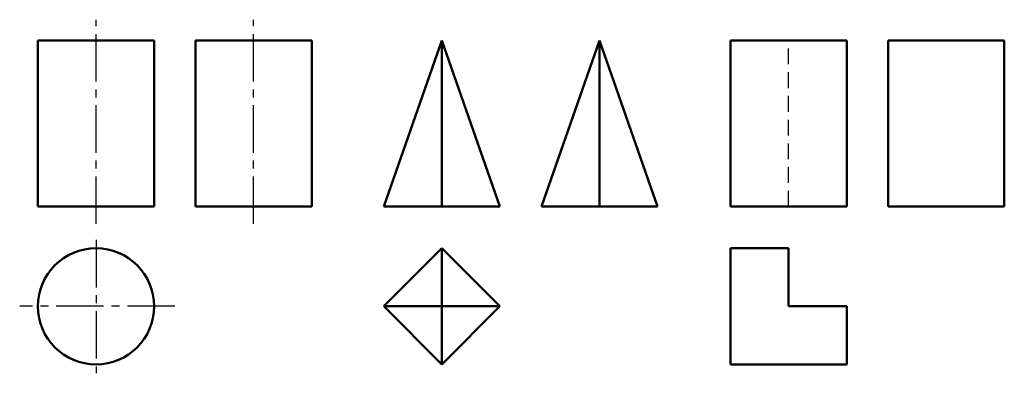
# Model space of a CAD drawing. Header units: millimetres. Extents: x 1111 to 1229, y -61 to -19.
import ezdxf

# ---------------------------------------------------------------- set-up
doc = ezdxf.new("R2010")
doc.units = ezdxf.units.MM
doc.header["$LTSCALE"] = 0.6
doc.linetypes.add('CENTER2', pattern=[28.575, 19.05, -3.175, 3.175, -3.175])
doc.linetypes.add('DASHED2', pattern=[9.525, 6.35, -3.175])
for name, color, linetype, lineweight in [('点画线层', 3, 'CENTER2', 25), ('粗实线层', 7, 'Continuous', 50), ('虚线层', 2, 'DASHED2', 25)]:
    doc.layers.add(name, color=color, linetype=linetype, lineweight=lineweight)

msp = doc.modelspace()

# ---------------------------------------------------------------- linework, layer by layer
at = {"layer": '点画线层', "color": 7, "ltscale": 0.5}
for p, q in [((1119.9, -43.26), (1119.9, -18.66)), ((1138.9, -43.26), (1138.9, -18.66)), ((1119.9, -45.19), (1119.9, -61.25)), ((1129.39, -53.18), (1110.7, -53.18))]:
    msp.add_line(p, q, dxfattribs=at)
at = {"layer": '粗实线层', "color": 7, "ltscale": 0.5}
for p, q in [((1112.9, -41.18), (1112.9, -21.18)), ((1126.9, -21.18), (1112.9, -21.18)), ((1126.9, -41.18), (1126.9, -21.18)), ((1131.9, -41.18), (1131.9, -21.18)), ((1145.9, -21.18), (1131.9, -21.18)), ((1145.9, -41.18), (1145.9, -21.18)), ((1154.58, -41.18), (1161.58, -21.18)), ((1161.58, -21.18), (1168.58, -41.18)), ((1161.58, -21.18), (1161.58, -41.18)), ((1173.58, -41.18), (1180.58, -21.18)), ((1180.58, -21.18), (1187.58, -41.18)), ((1180.58, -21.18), (1180.58, -41.18)), ((1196.39, -41.18), (1196.39, -21.18)), ((1210.39, -21.18), (1196.39, -21.18)), ((1210.39, -41.18), (1210.39, -21.18)), ((1215.39, -41.18), (1215.39, -21.18)), ((1229.39, -21.18), (1215.39, -21.18)), ((1229.39, -41.18), (1229.39, -21.18)), ((1112.9, -41.18), (1126.9, -41.18)), ((1131.9, -41.18), (1145.9, -41.18)), ((1154.58, -41.18), (1168.58, -41.18)), ((1173.58, -41.18), (1187.58, -41.18)), ((1196.39, -41.18), (1210.39, -41.18)), ((1215.39, -41.18), (1229.39, -41.18)), ((1161.58, -46.18), (1154.58, -53.18)), ((1168.58, -53.18), (1161.58, -46.18)), ((1161.58, -46.18), (1161.58, -60.18)), ((1196.39, -46.18), (1196.39, -60.18)), ((1203.39, -46.18), (1196.39, -46.18)), ((1203.39, -46.18), (1203.39, -53.18)), ((1154.58, -53.18), (1161.58, -60.18)), ((1161.58, -53.18), (1154.58, -53.18)), ((1161.58, -60.18), (1168.58, -53.18)), ((1161.72, -53.18), (1168.58, -53.18)), ((1203.39, -53.18), (1210.39, -53.18)), ((1210.39, -60.18), (1210.39, -53.18)), ((1196.39, -60.18), (1210.39, -60.18))]:
    msp.add_line(p, q, dxfattribs=at)
msp.add_circle((1119.9, -53.18), 7, dxfattribs=at)
at = {"layer": '虚线层', "color": 7, "ltscale": 0.5}
msp.add_line((1203.39, -41.18), (1203.39, -21.18), dxfattribs=at)

doc.saveas('drawing.dxf')
